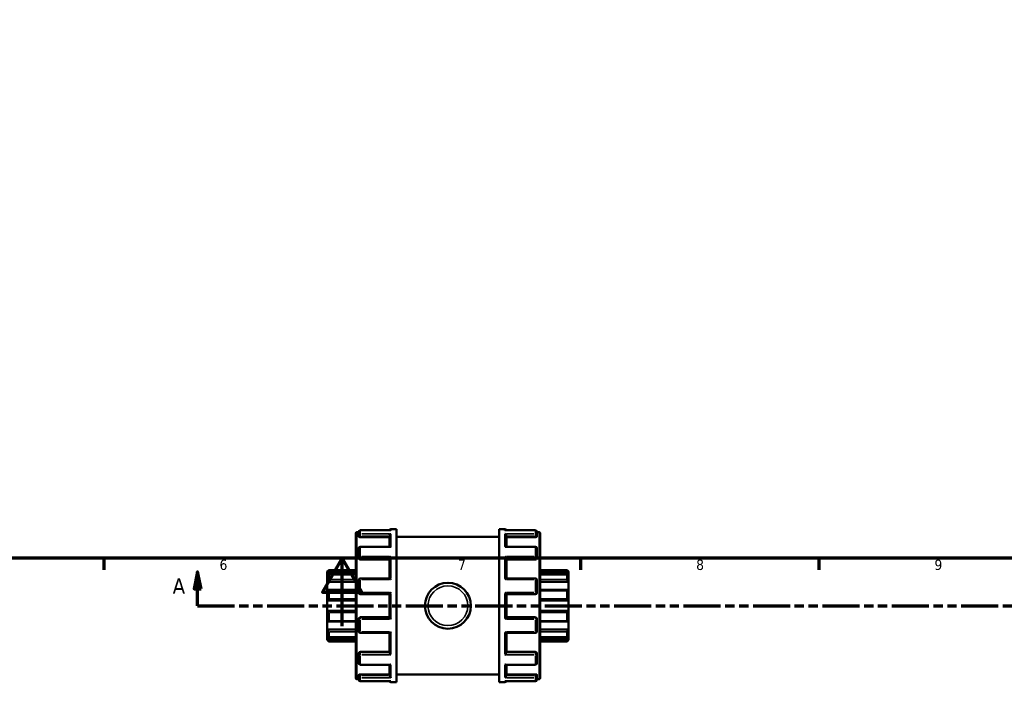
# Model space of a CAD drawing. Header units: millimetres. Extents: x 0 to 905, y -349 to 706.
# Tile 3 of 11: x 326 to 615, y -16 to 178. Entities that reach past the tile are written whole.
import ezdxf

# ---------------------------------------------------------------- set-up
doc = ezdxf.new("R2010")
doc.units = ezdxf.units.MM
doc.linetypes.add('DOUBLE_DASH_CHAIN', pattern=[1.2403, 0.6614, -0.0827, 0.1654, -0.0827, 0.1654, -0.0827])
for name, color, linetype, lineweight in [('Border (ANSI)', 7, 'Continuous', 70), ('Section Line (ANSI)', 7, 'DOUBLE_DASH_CHAIN', 70), ('Visible (ANSI)', 7, 'Continuous', 50), ('Visible Narrow (ANSI)', 7, 'Continuous', 35)]:
    doc.layers.add(name, color=color, linetype=linetype, lineweight=lineweight)
doc.styles.add('Label Text (ANSI)', font='tahoma.ttf')
doc.styles.add('Note Text (ANSI)', font='tahoma.ttf')

# ---------------------------------------------------------------- blocks, each defined once
blk = doc.blocks.new('Borders Default Border')
at = {"layer": 'Border (ANSI)'}
for p, q in [((350.42, 20), (350.42, 16.55)), ((490.58, 20), (490.58, 16.55)), ((560.67, 20), (560.67, 16.55))]:
    blk.add_line(p, q, dxfattribs=at)
at = {"layer": 'Border (ANSI)', "flags": 128}
for points in [[(20, 20), (20, 574), (821, 574), (821, 20), (20, 20)], [(420.5, 0), (420.5, 20), (414.73, 10), (426.27, 10), (420.5, 20)]]:
    blk.add_lwpolyline(points, dxfattribs=at)
at = {"layer": 'Border (ANSI)', "char_height": 3.05, "attachment_point": 7, "style": 'Note Text (ANSI)'}
for s, insert in [('6', (384.49, 16.49)), ('7', (454.6, 16.55)), ('8', (524.63, 16.48)), ('9', (594.7, 16.49))]:
    blk.add_mtext(s, dxfattribs=dict(at, insert=insert))
blk = doc.blocks.new('2dTransSection0')
at = {"layer": 'Section Line (ANSI)', "linetype": 'Continuous'}
for p, q in [((378.04, 16.03), (377.04, 11.03)), ((378.04, 11.03), (378.04, 16.03)), ((379.04, 11.03), (378.04, 16.03)), ((377.04, 11.03), (379.04, 11.03)), ((378.04, 6.03), (378.04, 11.03)), ((378.04, 6.03), (388.85, 6.03))]:
    blk.add_line(p, q, dxfattribs=at)
at = {"layer": 'Section Line (ANSI)', "linetype": 'DOUBLE_DASH_CHAIN', "ltscale": 16.457705}
blk.add_line((378.04, 6.03), (756.27, 6.03), dxfattribs=at)
at = {"layer": 'Section Line (ANSI)', "linetype": 'Continuous', "flags": 128}
blk.add_lwpolyline([(379.04, 11.03), (378.04, 16.03), (377.04, 11.03), (379.04, 11.03)], dxfattribs=at)
at = {"layer": 'Section Line (ANSI)'}
blk.add_solid([(379.04, 11.03), (378.04, 16.03), (377.04, 11.03), (379.04, 11.03)], dxfattribs=at)
at = {"layer": 'Section Line (ANSI)', "insert": (370.68, 9.53), "char_height": 4.57, "attachment_point": 7, "style": 'Label Text (ANSI)'}
blk.add_mtext('A', dxfattribs=at)

msp = doc.modelspace()

# ---------------------------------------------------------------- linework, layer by layer
at = {"layer": 'Visible (ANSI)'}
for p, q in [((424.523, -15.272), (424.523, 27.33)), ((424.822, 27.629), (425.423, 27.629)), ((425.423, 26.748), (425.423, 27.746)), ((425.423, 26.748), (425.423, 26.351)), ((434.795, 28.195), (425.872, 28.195)), ((425.872, 26.193), (434.423, 26.193)), ((434.423, 23.373), (434.423, 26.591)), ((434.872, 28.529), (436.523, 28.529)), ((436.523, -16.471), (436.523, 28.529)), ((436.523, 26.279), (466.723, 26.279)), ((466.723, -16.471), (466.723, 28.529)), ((466.723, 28.529), (468.375, 28.529)), ((477.375, 28.195), (468.452, 28.195)), ((468.823, 23.373), (468.823, 26.591)), ((477.375, 26.193), (468.823, 26.193)), ((477.823, 27.746), (477.823, 26.748)), ((477.823, 27.629), (478.424, 27.629)), ((477.823, 26.351), (477.823, 26.748)), ((478.723, 27.33), (478.723, -15.272)), ((434.586, 23.373), (425.872, 23.373)), ((477.375, 23.373), (468.661, 23.373)), ((425.423, 20.199), (425.423, 22.925)), ((477.823, 22.925), (477.823, 20.199)), ((425.423, 20.199), (425.423, 19.969)), ((425.872, 19.619), (434.423, 19.619)), ((434.423, 14.025), (434.423, 19.852)), ((468.823, 14.025), (468.823, 19.852)), ((477.375, 19.619), (468.823, 19.619)), ((477.823, 19.969), (477.823, 20.199)), ((416.123, 16.045), (416.572, 16.494)), ((416.123, 15.91), (416.123, 16.045)), ((416.123, 15.91), (424.523, 15.91)), ((416.123, 14.986), (416.123, 15.91)), ((416.123, 13.06), (416.123, 14.986)), ((424.523, 15.225), (416.517, 15.225)), ((416.572, 16.494), (416.572, 16.419)), ((416.572, 16.494), (424.523, 16.494)), ((416.572, 15.168), (416.572, 13.701)), ((478.723, 16.494), (486.675, 16.494)), ((487.123, 15.91), (478.723, 15.91)), ((486.729, 15.225), (478.723, 15.225)), ((486.675, 16.419), (486.675, 16.494)), ((487.123, 16.045), (486.675, 16.494)), ((486.675, 13.701), (486.675, 15.168)), ((487.123, 16.045), (487.123, 15.91)), ((487.123, 15.91), (487.123, 14.986)), ((487.123, 14.986), (487.123, 13.06)), ((416.123, 13.06), (424.523, 13.06)), ((416.123, 10.641), (416.123, 13.06)), ((425.423, 9.852), (425.423, 13.576)), ((434.452, 14.025), (425.872, 14.025)), ((477.375, 14.025), (468.795, 14.025)), ((477.823, 13.576), (477.823, 9.852)), ((487.123, 13.06), (478.723, 13.06)), ((487.123, 13.06), (487.123, 10.641)), ((416.123, 7.524), (416.123, 10.641)), ((424.523, 10.687), (416.32, 10.687)), ((416.572, 10.427), (416.572, 8.052)), ((425.872, 9.404), (434.423, 9.404)), ((434.423, 2.648), (434.423, 9.41)), ((468.823, 2.648), (468.823, 9.41)), ((468.823, 9.404), (477.375, 9.404)), ((486.927, 10.687), (478.723, 10.687)), ((486.675, 8.052), (486.675, 10.427)), ((487.123, 10.641), (487.123, 7.524)), ((416.123, 7.524), (424.523, 7.524)), ((416.123, 4.534), (416.123, 7.524)), ((487.123, 7.524), (478.723, 7.524)), ((487.123, 7.524), (487.123, 4.534)), ((416.123, 1.417), (416.123, 4.534)), ((416.123, 4.534), (424.523, 4.534)), ((416.572, 4.005), (416.572, 1.631)), ((487.123, 4.534), (478.723, 4.534)), ((486.675, 1.631), (486.675, 4.005)), ((487.123, 4.534), (487.123, 1.417)), ((416.123, -1.002), (416.123, 1.417)), ((416.32, 1.371), (424.523, 1.371)), ((425.423, -1.519), (425.423, 2.205)), ((434.423, 2.654), (425.872, 2.654)), ((477.375, 2.654), (468.823, 2.654)), ((477.823, 2.205), (477.823, -1.519)), ((478.723, 1.371), (486.927, 1.371)), ((487.123, 1.417), (487.123, -1.002)), ((416.123, -1.002), (424.523, -1.002)), ((416.123, -2.929), (416.123, -1.002)), ((416.572, -1.643), (416.572, -3.111)), ((425.872, -1.967), (434.452, -1.967)), ((434.423, -7.795), (434.423, -1.967)), ((468.795, -1.967), (477.375, -1.967)), ((468.823, -7.795), (468.823, -1.967)), ((487.123, -1.002), (478.723, -1.002)), ((486.675, -3.111), (486.675, -1.643)), ((487.123, -1.002), (487.123, -2.929)), ((416.123, -3.853), (416.123, -2.929)), ((416.123, -3.853), (424.523, -3.853)), ((416.123, -3.988), (416.123, -3.853)), ((416.123, -3.988), (416.572, -4.436)), ((416.517, -3.168), (424.523, -3.168)), ((416.572, -4.361), (416.572, -4.436)), ((416.572, -4.436), (424.523, -4.436)), ((478.723, -3.168), (486.729, -3.168)), ((487.123, -3.853), (478.723, -3.853)), ((478.723, -4.436), (486.675, -4.436)), ((487.123, -3.988), (486.675, -4.436)), ((486.675, -4.436), (486.675, -4.361)), ((487.123, -2.929), (487.123, -3.853)), ((487.123, -3.853), (487.123, -3.988)), ((425.423, -7.912), (425.423, -8.141)), ((425.423, -10.867), (425.423, -8.141)), ((425.872, -7.561), (434.423, -7.561)), ((477.375, -7.561), (468.823, -7.561)), ((477.823, -8.141), (477.823, -7.912)), ((477.823, -8.141), (477.823, -10.867)), ((425.872, -11.316), (434.586, -11.316)), ((434.423, -14.533), (434.423, -11.316)), ((468.661, -11.316), (477.375, -11.316)), ((468.823, -14.533), (468.823, -11.316)), ((425.423, -14.294), (425.423, -14.691)), ((425.872, -14.135), (434.423, -14.135)), ((436.523, -14.221), (466.723, -14.221)), ((477.375, -14.135), (468.823, -14.135)), ((477.823, -14.691), (477.823, -14.294)), ((424.822, -15.571), (425.423, -15.571)), ((425.423, -15.689), (425.423, -14.691)), ((425.872, -16.137), (434.795, -16.137)), ((434.872, -16.471), (436.523, -16.471)), ((466.723, -16.471), (468.375, -16.471)), ((468.452, -16.137), (477.375, -16.137)), ((477.823, -14.691), (477.823, -15.689)), ((477.823, -15.571), (478.424, -15.571))]:
    msp.add_line(p, q, dxfattribs=at)
msp.add_circle((451.623, 6.029), 6.75, dxfattribs=at)
for centre, radius, start, end in [((424.822, 27.33), 0.299, 90, 180), ((425.872, 27.746), 0.449, 90, 180), ((434.872, 28.08), 0.449, 90, 165.20984), ((468.375, 28.08), 0.449, 14.79016, 90), ((477.375, 27.746), 0.449, 0, 90), ((478.424, 27.33), 0.299, 0, 90), ((425.872, 22.925), 0.449, 90, 180), ((477.375, 22.925), 0.449, 0, 90), ((425.872, 13.576), 0.449, 90, 180), ((477.375, 13.576), 0.449, 0, 90), ((425.872, 9.852), 0.448, 180, 270), ((477.375, 9.852), 0.448, 270, 0), ((425.872, 2.205), 0.449, 90, 180), ((477.375, 2.205), 0.448, 0, 90), ((425.872, -1.519), 0.449, 180, 270), ((477.375, -1.519), 0.449, 270, 0), ((425.872, -10.867), 0.449, 180, 270), ((477.375, -10.867), 0.449, 270, 0), ((424.822, -15.272), 0.299, 180, 270), ((425.872, -15.689), 0.449, 180, 270), ((434.872, -16.023), 0.449, 194.79016, 270), ((468.375, -16.023), 0.449, 270, 345.20984), ((477.375, -15.689), 0.449, 270, 0), ((478.424, -15.272), 0.299, 270, 0)]:
    msp.add_arc(centre, radius, start, end, dxfattribs=at)
for points, knots in [([(425.872, 26.193), (425.816, 26.193), (425.756, 26.197), (425.645, 26.213), (425.595, 26.226), (425.515, 26.254), (425.48, 26.272), (425.435, 26.311), (425.423, 26.332), (425.423, 26.351)], [0, 0, 0, 0, 0.016878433, 0.016878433, 0.033756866, 0.033756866, 0.050912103, 0.050912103, 0.068067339, 0.068067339, 0.068067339, 0.068067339]), ([(434.423, 26.591), (434.423, 26.63), (434.429, 26.67), (434.453, 26.757), (434.472, 26.802), (434.525, 26.899), (434.562, 26.948), (434.642, 27.033), (434.685, 27.069), (434.774, 27.128), (434.822, 27.152), (434.87, 27.169), (434.871, 27.17), (434.872, 27.17)], [0, 0, 0, 0, 0.012602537, 0.012602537, 0.027042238, 0.027042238, 0.046284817, 0.046284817, 0.065249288, 0.065249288, 0.08516524, 0.08516524, 0.085586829, 0.085586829, 0.085586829, 0.085586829]), ([(434.872, 28.188), (434.871, 28.188), (434.87, 28.188), (434.844, 28.193), (434.819, 28.195), (434.795, 28.195)], [-0.000425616, -0.000425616, -0.000425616, -0.000425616, 0, 0, 0.010526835, 0.010526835, 0.010526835, 0.010526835]), ([(468.452, 28.195), (468.427, 28.195), (468.402, 28.193), (468.377, 28.188), (468.376, 28.188), (468.375, 28.188)], [0.074738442, 0.074738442, 0.074738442, 0.074738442, 0.08516524, 0.08516524, 0.085586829, 0.085586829, 0.085586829, 0.085586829]), ([(468.375, 27.17), (468.376, 27.17), (468.377, 27.169), (468.424, 27.152), (468.471, 27.129), (468.559, 27.071), (468.601, 27.036), (468.681, 26.952), (468.719, 26.902), (468.773, 26.805), (468.793, 26.76), (468.817, 26.674), (468.823, 26.633), (468.823, 26.593), (468.823, 26.592), (468.823, 26.591)], [-0.000425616, -0.000425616, -0.000425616, -0.000425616, 0, 0, 0.01980838, 0.01980838, 0.038696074, 0.038696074, 0.05827899, 0.05827899, 0.072936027, 0.072936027, 0.08567053, 0.08567053, 0.085975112, 0.085975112, 0.085975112, 0.085975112]), ([(477.823, 26.351), (477.823, 26.332), (477.812, 26.311), (477.766, 26.272), (477.731, 26.254), (477.651, 26.226), (477.601, 26.213), (477.491, 26.197), (477.431, 26.193), (477.375, 26.193)], [0.068179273, 0.068179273, 0.068179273, 0.068179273, 0.085334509, 0.085334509, 0.102489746, 0.102489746, 0.119368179, 0.119368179, 0.136246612, 0.136246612, 0.136246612, 0.136246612]), ([(434.872, 23.269), (434.871, 23.269), (434.87, 23.27), (434.822, 23.3), (434.776, 23.325), (434.687, 23.359), (434.645, 23.37), (434.599, 23.373), (434.592, 23.373), (434.586, 23.373)], [-0.000425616, -0.000425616, -0.000425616, -0.000425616, 0, 0, 0.01980838, 0.01980838, 0.038696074, 0.038696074, 0.041966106, 0.041966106, 0.041966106, 0.041966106]), ([(468.661, 23.373), (468.655, 23.373), (468.65, 23.373), (468.605, 23.371), (468.562, 23.36), (468.472, 23.326), (468.425, 23.301), (468.377, 23.27), (468.376, 23.269), (468.375, 23.269)], [0.043596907, 0.043596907, 0.043596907, 0.043596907, 0.046284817, 0.046284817, 0.065249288, 0.065249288, 0.08516524, 0.08516524, 0.085586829, 0.085586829, 0.085586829, 0.085586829]), ([(434.423, 19.852), (434.423, 19.879), (434.429, 19.91), (434.453, 19.981), (434.472, 20.021), (434.525, 20.116), (434.562, 20.17), (434.642, 20.27), (434.685, 20.317), (434.774, 20.406), (434.822, 20.448), (434.87, 20.485), (434.871, 20.486), (434.872, 20.487)], [0, 0, 0, 0, 0.012602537, 0.012602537, 0.027042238, 0.027042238, 0.046284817, 0.046284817, 0.065249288, 0.065249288, 0.08516524, 0.08516524, 0.085586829, 0.085586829, 0.085586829, 0.085586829]), ([(468.375, 20.487), (468.376, 20.486), (468.377, 20.485), (468.424, 20.449), (468.471, 20.407), (468.559, 20.32), (468.601, 20.273), (468.681, 20.174), (468.719, 20.12), (468.773, 20.025), (468.793, 19.984), (468.817, 19.912), (468.823, 19.881), (468.823, 19.854), (468.823, 19.853), (468.823, 19.852)], [-0.000425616, -0.000425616, -0.000425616, -0.000425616, 0, 0, 0.01980838, 0.01980838, 0.038696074, 0.038696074, 0.05827899, 0.05827899, 0.072936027, 0.072936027, 0.08567053, 0.08567053, 0.085975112, 0.085975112, 0.085975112, 0.085975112]), ([(425.872, 19.619), (425.816, 19.619), (425.756, 19.628), (425.645, 19.664), (425.595, 19.691), (425.515, 19.753), (425.48, 19.793), (425.435, 19.879), (425.423, 19.926), (425.423, 19.969)], [0, 0, 0, 0, 0.016878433, 0.016878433, 0.033756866, 0.033756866, 0.050912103, 0.050912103, 0.068067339, 0.068067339, 0.068067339, 0.068067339]), ([(477.823, 19.969), (477.823, 19.926), (477.812, 19.879), (477.766, 19.793), (477.731, 19.753), (477.651, 19.691), (477.601, 19.664), (477.491, 19.628), (477.431, 19.619), (477.375, 19.619)], [0.068179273, 0.068179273, 0.068179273, 0.068179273, 0.085334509, 0.085334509, 0.102489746, 0.102489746, 0.119368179, 0.119368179, 0.136246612, 0.136246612, 0.136246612, 0.136246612]), ([(416.572, 16.419), (416.572, 16.415), (416.568, 16.408), (416.556, 16.387), (416.546, 16.374), (416.51, 16.326), (416.475, 16.285), (416.394, 16.192), (416.34, 16.134), (416.231, 16.018), (416.175, 15.962), (416.123, 15.91)], [0.084571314, 0.084571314, 0.084571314, 0.084571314, 0.094109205, 0.094109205, 0.103647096, 0.103647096, 0.122722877, 0.122722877, 0.145932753, 0.145932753, 0.167729, 0.167729, 0.167729, 0.167729]), ([(416.123, 14.986), (416.175, 15.032), (416.231, 15.077), (416.34, 15.155), (416.394, 15.187), (416.475, 15.221), (416.51, 15.229), (416.546, 15.221), (416.556, 15.215), (416.568, 15.197), (416.572, 15.184), (416.572, 15.168)], [0.161263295, 0.161263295, 0.161263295, 0.161263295, 0.183059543, 0.183059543, 0.206269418, 0.206269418, 0.2253452, 0.2253452, 0.234883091, 0.234883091, 0.244420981, 0.244420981, 0.244420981, 0.244420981]), ([(487.123, 15.91), (487.071, 15.962), (487.016, 16.018), (486.906, 16.134), (486.853, 16.192), (486.772, 16.285), (486.737, 16.326), (486.701, 16.374), (486.691, 16.387), (486.678, 16.408), (486.675, 16.415), (486.675, 16.419)], [0.161263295, 0.161263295, 0.161263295, 0.161263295, 0.183059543, 0.183059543, 0.206269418, 0.206269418, 0.2253452, 0.2253452, 0.234883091, 0.234883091, 0.244420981, 0.244420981, 0.244420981, 0.244420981]), ([(486.675, 15.168), (486.675, 15.184), (486.678, 15.197), (486.691, 15.215), (486.701, 15.221), (486.737, 15.229), (486.772, 15.221), (486.853, 15.187), (486.906, 15.155), (487.016, 15.077), (487.071, 15.032), (487.123, 14.986)], [0.084571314, 0.084571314, 0.084571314, 0.084571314, 0.094109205, 0.094109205, 0.103647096, 0.103647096, 0.122722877, 0.122722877, 0.145932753, 0.145932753, 0.167729, 0.167729, 0.167729, 0.167729]), ([(416.572, 13.701), (416.572, 13.679), (416.568, 13.655), (416.556, 13.603), (416.546, 13.575), (416.51, 13.49), (416.475, 13.431), (416.394, 13.316), (416.34, 13.253), (416.231, 13.144), (416.175, 13.097), (416.123, 13.06)], [0.084571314, 0.084571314, 0.084571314, 0.084571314, 0.094109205, 0.094109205, 0.103647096, 0.103647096, 0.122722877, 0.122722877, 0.145932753, 0.145932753, 0.167729, 0.167729, 0.167729, 0.167729]), ([(434.872, 13.73), (434.871, 13.731), (434.87, 13.732), (434.822, 13.777), (434.776, 13.818), (434.687, 13.892), (434.645, 13.924), (434.565, 13.979), (434.527, 14.001), (434.479, 14.021), (434.464, 14.025), (434.452, 14.025)], [-0.000425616, -0.000425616, -0.000425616, -0.000425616, 0, 0, 0.01980838, 0.01980838, 0.038696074, 0.038696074, 0.05827899, 0.05827899, 0.069277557, 0.069277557, 0.069277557, 0.069277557]), ([(468.795, 14.025), (468.783, 14.025), (468.769, 14.021), (468.722, 14.003), (468.684, 13.981), (468.605, 13.927), (468.562, 13.894), (468.472, 13.82), (468.425, 13.777), (468.377, 13.732), (468.376, 13.731), (468.375, 13.73)], [0.016542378, 0.016542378, 0.016542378, 0.016542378, 0.027042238, 0.027042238, 0.046284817, 0.046284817, 0.065249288, 0.065249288, 0.08516524, 0.08516524, 0.085586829, 0.085586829, 0.085586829, 0.085586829]), ([(487.123, 13.06), (487.071, 13.097), (487.016, 13.144), (486.906, 13.253), (486.853, 13.316), (486.772, 13.431), (486.737, 13.49), (486.701, 13.575), (486.691, 13.603), (486.678, 13.655), (486.675, 13.679), (486.675, 13.701)], [0.161263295, 0.161263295, 0.161263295, 0.161263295, 0.183059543, 0.183059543, 0.206269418, 0.206269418, 0.2253452, 0.2253452, 0.234883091, 0.234883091, 0.244420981, 0.244420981, 0.244420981, 0.244420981]), ([(416.123, 10.641), (416.175, 10.664), (416.231, 10.68), (416.34, 10.69), (416.394, 10.683), (416.475, 10.646), (416.51, 10.617), (416.546, 10.557), (416.556, 10.534), (416.568, 10.483), (416.572, 10.456), (416.572, 10.427)], [0.161263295, 0.161263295, 0.161263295, 0.161263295, 0.183059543, 0.183059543, 0.206269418, 0.206269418, 0.2253452, 0.2253452, 0.234883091, 0.234883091, 0.244420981, 0.244420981, 0.244420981, 0.244420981]), ([(434.423, 9.41), (434.423, 9.417), (434.429, 9.429), (434.453, 9.466), (434.472, 9.492), (434.525, 9.558), (434.562, 9.602), (434.642, 9.691), (434.685, 9.737), (434.774, 9.832), (434.822, 9.88), (434.87, 9.928), (434.871, 9.929), (434.872, 9.93)], [0, 0, 0, 0, 0.012602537, 0.012602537, 0.027042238, 0.027042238, 0.046284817, 0.046284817, 0.065249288, 0.065249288, 0.08516524, 0.08516524, 0.085586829, 0.085586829, 0.085586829, 0.085586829]), ([(468.375, 9.93), (468.376, 9.929), (468.377, 9.928), (468.424, 9.881), (468.471, 9.833), (468.559, 9.74), (468.601, 9.694), (468.681, 9.605), (468.719, 9.561), (468.773, 9.494), (468.793, 9.468), (468.817, 9.43), (468.823, 9.417), (468.823, 9.41), (468.823, 9.41), (468.823, 9.41)], [-0.000425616, -0.000425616, -0.000425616, -0.000425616, 0, 0, 0.01980838, 0.01980838, 0.038696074, 0.038696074, 0.05827899, 0.05827899, 0.072936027, 0.072936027, 0.08567053, 0.08567053, 0.085975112, 0.085975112, 0.085975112, 0.085975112]), ([(486.675, 10.427), (486.675, 10.456), (486.678, 10.483), (486.691, 10.534), (486.701, 10.557), (486.737, 10.617), (486.772, 10.646), (486.853, 10.683), (486.906, 10.69), (487.016, 10.68), (487.071, 10.664), (487.123, 10.641)], [0.084571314, 0.084571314, 0.084571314, 0.084571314, 0.094109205, 0.094109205, 0.103647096, 0.103647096, 0.122722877, 0.122722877, 0.145932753, 0.145932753, 0.167729, 0.167729, 0.167729, 0.167729]), ([(416.572, 8.052), (416.572, 8.021), (416.568, 7.989), (416.556, 7.926), (416.546, 7.894), (416.51, 7.804), (416.475, 7.75), (416.394, 7.656), (416.34, 7.612), (416.231, 7.551), (416.175, 7.533), (416.123, 7.524)], [0.084571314, 0.084571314, 0.084571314, 0.084571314, 0.094109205, 0.094109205, 0.103647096, 0.103647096, 0.122722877, 0.122722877, 0.145932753, 0.145932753, 0.167729, 0.167729, 0.167729, 0.167729]), ([(487.123, 7.524), (487.071, 7.533), (487.016, 7.551), (486.906, 7.612), (486.853, 7.656), (486.772, 7.75), (486.737, 7.804), (486.701, 7.894), (486.691, 7.926), (486.678, 7.989), (486.675, 8.021), (486.675, 8.052)], [0.161263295, 0.161263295, 0.161263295, 0.161263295, 0.183059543, 0.183059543, 0.206269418, 0.206269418, 0.2253452, 0.2253452, 0.234883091, 0.234883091, 0.244420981, 0.244420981, 0.244420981, 0.244420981]), ([(416.123, 4.534), (416.175, 4.525), (416.231, 4.506), (416.34, 4.445), (416.394, 4.402), (416.475, 4.307), (416.51, 4.253), (416.546, 4.163), (416.556, 4.132), (416.568, 4.068), (416.572, 4.036), (416.572, 4.005)], [0.161263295, 0.161263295, 0.161263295, 0.161263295, 0.183059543, 0.183059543, 0.206269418, 0.206269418, 0.2253452, 0.2253452, 0.234883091, 0.234883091, 0.244420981, 0.244420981, 0.244420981, 0.244420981]), ([(486.675, 4.005), (486.675, 4.036), (486.678, 4.068), (486.691, 4.132), (486.701, 4.163), (486.737, 4.253), (486.772, 4.307), (486.853, 4.402), (486.906, 4.445), (487.016, 4.506), (487.071, 4.525), (487.123, 4.534)], [0.084571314, 0.084571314, 0.084571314, 0.084571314, 0.094109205, 0.094109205, 0.103647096, 0.103647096, 0.122722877, 0.122722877, 0.145932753, 0.145932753, 0.167729, 0.167729, 0.167729, 0.167729]), ([(416.572, 1.631), (416.572, 1.602), (416.568, 1.574), (416.556, 1.524), (416.546, 1.501), (416.51, 1.44), (416.475, 1.412), (416.394, 1.374), (416.34, 1.367), (416.231, 1.378), (416.175, 1.394), (416.123, 1.417)], [0.084571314, 0.084571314, 0.084571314, 0.084571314, 0.094109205, 0.094109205, 0.103647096, 0.103647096, 0.122722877, 0.122722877, 0.145932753, 0.145932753, 0.167729, 0.167729, 0.167729, 0.167729]), ([(434.872, 2.128), (434.871, 2.129), (434.87, 2.13), (434.822, 2.177), (434.776, 2.225), (434.687, 2.317), (434.645, 2.363), (434.565, 2.452), (434.527, 2.496), (434.473, 2.564), (434.454, 2.59), (434.43, 2.627), (434.424, 2.64), (434.423, 2.647), (434.423, 2.648), (434.423, 2.648)], [-0.000425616, -0.000425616, -0.000425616, -0.000425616, 0, 0, 0.01980838, 0.01980838, 0.038696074, 0.038696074, 0.05827899, 0.05827899, 0.072936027, 0.072936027, 0.08567053, 0.08567053, 0.085975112, 0.085975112, 0.085975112, 0.085975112]), ([(468.823, 2.648), (468.823, 2.641), (468.817, 2.628), (468.794, 2.591), (468.775, 2.566), (468.722, 2.499), (468.684, 2.456), (468.605, 2.366), (468.562, 2.32), (468.472, 2.226), (468.425, 2.177), (468.377, 2.13), (468.376, 2.129), (468.375, 2.128)], [0, 0, 0, 0, 0.012602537, 0.012602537, 0.027042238, 0.027042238, 0.046284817, 0.046284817, 0.065249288, 0.065249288, 0.08516524, 0.08516524, 0.085586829, 0.085586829, 0.085586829, 0.085586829]), ([(487.123, 1.417), (487.071, 1.394), (487.016, 1.378), (486.906, 1.367), (486.853, 1.374), (486.772, 1.412), (486.737, 1.44), (486.701, 1.501), (486.691, 1.524), (486.678, 1.574), (486.675, 1.602), (486.675, 1.631)], [0.161263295, 0.161263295, 0.161263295, 0.161263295, 0.183059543, 0.183059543, 0.206269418, 0.206269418, 0.2253452, 0.2253452, 0.234883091, 0.234883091, 0.244420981, 0.244420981, 0.244420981, 0.244420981]), ([(416.123, -1.002), (416.175, -1.04), (416.231, -1.086), (416.34, -1.195), (416.394, -1.258), (416.475, -1.373), (416.51, -1.433), (416.546, -1.518), (416.556, -1.545), (416.568, -1.597), (416.572, -1.622), (416.572, -1.643)], [0.161263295, 0.161263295, 0.161263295, 0.161263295, 0.183059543, 0.183059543, 0.206269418, 0.206269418, 0.2253452, 0.2253452, 0.234883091, 0.234883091, 0.244420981, 0.244420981, 0.244420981, 0.244420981]), ([(434.452, -1.967), (434.463, -1.967), (434.478, -1.964), (434.525, -1.945), (434.562, -1.923), (434.642, -1.869), (434.685, -1.836), (434.774, -1.762), (434.822, -1.72), (434.87, -1.674), (434.871, -1.673), (434.872, -1.672)], [0.016542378, 0.016542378, 0.016542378, 0.016542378, 0.027042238, 0.027042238, 0.046284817, 0.046284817, 0.065249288, 0.065249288, 0.08516524, 0.08516524, 0.085586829, 0.085586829, 0.085586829, 0.085586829]), ([(468.375, -1.672), (468.376, -1.673), (468.377, -1.674), (468.424, -1.719), (468.471, -1.761), (468.559, -1.834), (468.601, -1.867), (468.681, -1.922), (468.719, -1.944), (468.768, -1.963), (468.783, -1.967), (468.795, -1.967)], [-0.000425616, -0.000425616, -0.000425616, -0.000425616, 0, 0, 0.01980838, 0.01980838, 0.038696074, 0.038696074, 0.05827899, 0.05827899, 0.069277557, 0.069277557, 0.069277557, 0.069277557]), ([(486.675, -1.643), (486.675, -1.622), (486.678, -1.597), (486.691, -1.545), (486.701, -1.518), (486.737, -1.433), (486.772, -1.373), (486.853, -1.258), (486.906, -1.195), (487.016, -1.086), (487.071, -1.04), (487.123, -1.002)], [0.084571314, 0.084571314, 0.084571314, 0.084571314, 0.094109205, 0.094109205, 0.103647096, 0.103647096, 0.122722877, 0.122722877, 0.145932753, 0.145932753, 0.167729, 0.167729, 0.167729, 0.167729]), ([(416.572, -3.111), (416.572, -3.126), (416.568, -3.139), (416.556, -3.157), (416.546, -3.163), (416.51, -3.171), (416.475, -3.163), (416.394, -3.129), (416.34, -3.097), (416.231, -3.02), (416.175, -2.975), (416.123, -2.929)], [0.084571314, 0.084571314, 0.084571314, 0.084571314, 0.094109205, 0.094109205, 0.103647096, 0.103647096, 0.122722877, 0.122722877, 0.145932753, 0.145932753, 0.167729, 0.167729, 0.167729, 0.167729]), ([(416.123, -3.853), (416.175, -3.904), (416.231, -3.961), (416.34, -4.076), (416.394, -4.135), (416.475, -4.227), (416.51, -4.269), (416.546, -4.316), (416.556, -4.33), (416.568, -4.35), (416.572, -4.358), (416.572, -4.361)], [0.161263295, 0.161263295, 0.161263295, 0.161263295, 0.183059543, 0.183059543, 0.206269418, 0.206269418, 0.2253452, 0.2253452, 0.234883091, 0.234883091, 0.244420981, 0.244420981, 0.244420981, 0.244420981]), ([(487.123, -2.929), (487.071, -2.975), (487.016, -3.02), (486.906, -3.097), (486.853, -3.129), (486.772, -3.163), (486.737, -3.171), (486.701, -3.163), (486.691, -3.157), (486.678, -3.139), (486.675, -3.126), (486.675, -3.111)], [0.161263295, 0.161263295, 0.161263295, 0.161263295, 0.183059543, 0.183059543, 0.206269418, 0.206269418, 0.2253452, 0.2253452, 0.234883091, 0.234883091, 0.244420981, 0.244420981, 0.244420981, 0.244420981]), ([(486.675, -4.361), (486.675, -4.358), (486.678, -4.35), (486.691, -4.33), (486.701, -4.316), (486.737, -4.269), (486.772, -4.227), (486.853, -4.135), (486.906, -4.076), (487.016, -3.961), (487.071, -3.904), (487.123, -3.853)], [0.084571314, 0.084571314, 0.084571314, 0.084571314, 0.094109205, 0.094109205, 0.103647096, 0.103647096, 0.122722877, 0.122722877, 0.145932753, 0.145932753, 0.167729, 0.167729, 0.167729, 0.167729]), ([(425.423, -7.912), (425.423, -7.868), (425.435, -7.821), (425.48, -7.735), (425.515, -7.695), (425.595, -7.633), (425.645, -7.606), (425.756, -7.57), (425.816, -7.561), (425.872, -7.561)], [-0.068067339, -0.068067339, -0.068067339, -0.068067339, -0.050912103, -0.050912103, -0.033756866, -0.033756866, -0.016878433, -0.016878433, 0, 0, 0, 0]), ([(434.872, -8.429), (434.871, -8.429), (434.87, -8.428), (434.822, -8.391), (434.776, -8.35), (434.687, -8.262), (434.645, -8.216), (434.565, -8.116), (434.527, -8.062), (434.473, -7.967), (434.454, -7.926), (434.43, -7.854), (434.424, -7.823), (434.423, -7.796), (434.423, -7.795), (434.423, -7.795)], [-0.000425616, -0.000425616, -0.000425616, -0.000425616, 0, 0, 0.01980838, 0.01980838, 0.038696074, 0.038696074, 0.05827899, 0.05827899, 0.072936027, 0.072936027, 0.08567053, 0.08567053, 0.085975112, 0.085975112, 0.085975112, 0.085975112]), ([(468.823, -7.795), (468.823, -7.821), (468.817, -7.852), (468.794, -7.923), (468.775, -7.964), (468.722, -8.058), (468.684, -8.112), (468.605, -8.212), (468.562, -8.26), (468.472, -8.349), (468.425, -8.39), (468.377, -8.428), (468.376, -8.429), (468.375, -8.429)], [0, 0, 0, 0, 0.012602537, 0.012602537, 0.027042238, 0.027042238, 0.046284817, 0.046284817, 0.065249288, 0.065249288, 0.08516524, 0.08516524, 0.085586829, 0.085586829, 0.085586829, 0.085586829]), ([(477.375, -7.561), (477.431, -7.561), (477.491, -7.57), (477.602, -7.606), (477.652, -7.633), (477.732, -7.696), (477.766, -7.736), (477.812, -7.822), (477.823, -7.868), (477.823, -7.912)], [0.136246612, 0.136246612, 0.136246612, 0.136246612, 0.153187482, 0.153187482, 0.170128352, 0.170128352, 0.187221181, 0.187221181, 0.204314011, 0.204314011, 0.204314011, 0.204314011]), ([(434.586, -11.316), (434.591, -11.316), (434.597, -11.316), (434.642, -11.313), (434.685, -11.302), (434.774, -11.268), (434.822, -11.243), (434.87, -11.212), (434.871, -11.212), (434.872, -11.211)], [0.043596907, 0.043596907, 0.043596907, 0.043596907, 0.046284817, 0.046284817, 0.065249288, 0.065249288, 0.08516524, 0.08516524, 0.085586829, 0.085586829, 0.085586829, 0.085586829]), ([(468.375, -11.211), (468.376, -11.212), (468.377, -11.212), (468.424, -11.243), (468.471, -11.267), (468.559, -11.302), (468.601, -11.312), (468.647, -11.316), (468.654, -11.316), (468.661, -11.316)], [-0.000425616, -0.000425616, -0.000425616, -0.000425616, 0, 0, 0.01980838, 0.01980838, 0.038696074, 0.038696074, 0.041966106, 0.041966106, 0.041966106, 0.041966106]), ([(425.423, -14.294), (425.423, -14.274), (425.435, -14.253), (425.48, -14.214), (425.515, -14.196), (425.595, -14.168), (425.645, -14.156), (425.756, -14.139), (425.816, -14.135), (425.872, -14.135)], [-0.068067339, -0.068067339, -0.068067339, -0.068067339, -0.050912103, -0.050912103, -0.033756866, -0.033756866, -0.016878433, -0.016878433, 0, 0, 0, 0]), ([(477.375, -14.135), (477.431, -14.135), (477.491, -14.139), (477.602, -14.156), (477.652, -14.168), (477.732, -14.197), (477.766, -14.215), (477.812, -14.254), (477.823, -14.274), (477.823, -14.294)], [0.136246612, 0.136246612, 0.136246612, 0.136246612, 0.153187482, 0.153187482, 0.170128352, 0.170128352, 0.187221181, 0.187221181, 0.204314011, 0.204314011, 0.204314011, 0.204314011]), ([(434.872, -15.112), (434.871, -15.112), (434.87, -15.112), (434.822, -15.095), (434.776, -15.072), (434.687, -15.013), (434.645, -14.978), (434.565, -14.894), (434.527, -14.845), (434.473, -14.748), (434.454, -14.703), (434.43, -14.616), (434.424, -14.575), (434.423, -14.535), (434.423, -14.534), (434.423, -14.533)], [-0.000425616, -0.000425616, -0.000425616, -0.000425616, 0, 0, 0.01980838, 0.01980838, 0.038696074, 0.038696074, 0.05827899, 0.05827899, 0.072936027, 0.072936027, 0.08567053, 0.08567053, 0.085975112, 0.085975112, 0.085975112, 0.085975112]), ([(434.795, -16.137), (434.819, -16.137), (434.844, -16.135), (434.87, -16.131), (434.871, -16.131), (434.872, -16.13)], [0.074738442, 0.074738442, 0.074738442, 0.074738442, 0.08516524, 0.08516524, 0.085586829, 0.085586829, 0.085586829, 0.085586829]), ([(468.823, -14.533), (468.823, -14.572), (468.817, -14.613), (468.794, -14.7), (468.775, -14.744), (468.722, -14.841), (468.684, -14.891), (468.605, -14.975), (468.562, -15.011), (468.472, -15.071), (468.425, -15.095), (468.377, -15.112), (468.376, -15.112), (468.375, -15.112)], [0, 0, 0, 0, 0.012602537, 0.012602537, 0.027042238, 0.027042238, 0.046284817, 0.046284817, 0.065249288, 0.065249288, 0.08516524, 0.08516524, 0.085586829, 0.085586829, 0.085586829, 0.085586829]), ([(468.375, -16.13), (468.376, -16.131), (468.377, -16.131), (468.402, -16.135), (468.427, -16.137), (468.452, -16.137)], [-0.000425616, -0.000425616, -0.000425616, -0.000425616, 0, 0, 0.010526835, 0.010526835, 0.010526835, 0.010526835])]:
    msp.add_open_spline(points, degree=3, knots=knots, dxfattribs=at)
at = {"layer": 'Visible Narrow (ANSI)'}
for p, q in [((424.822, 27.363), (424.822, -15.305)), ((425.872, 28.189), (425.872, 28.195)), ((425.872, 28.153), (425.872, 27.236)), ((425.872, 26.559), (425.872, 27.155)), ((425.872, 26.209), (425.872, 26.508)), ((426.299, 26.524), (433.996, 26.524)), ((426.322, 28.188), (434.422, 28.188)), ((434.422, 27.17), (426.322, 27.17)), ((434.872, 28.528), (434.872, 28.221)), ((434.872, 27.032), (434.872, 23.518)), ((468.375, 28.221), (468.375, 28.528)), ((468.375, 23.518), (468.375, 27.032)), ((468.825, 28.188), (476.925, 28.188)), ((476.925, 27.17), (468.825, 27.17)), ((469.251, 26.524), (476.947, 26.524)), ((477.375, 28.195), (477.375, 28.189)), ((477.375, 27.236), (477.375, 28.153)), ((477.375, 27.155), (477.375, 26.559)), ((477.375, 26.508), (477.375, 26.209)), ((478.424, -15.305), (478.424, 27.363)), ((425.872, 23.278), (425.872, 23.373)), ((426.322, 23.269), (434.422, 23.269)), ((468.825, 23.269), (476.925, 23.269)), ((477.375, 23.373), (477.375, 23.278)), ((425.872, 23.141), (425.872, 20.637)), ((425.872, 19.831), (425.872, 20.456)), ((434.422, 20.487), (426.322, 20.487)), ((476.925, 20.487), (468.825, 20.487)), ((477.375, 20.637), (477.375, 23.141)), ((477.375, 20.456), (477.375, 19.831)), ((425.872, 19.629), (425.872, 19.801)), ((426.299, 19.81), (433.996, 19.81)), ((434.872, 20.184), (434.872, 14.097)), ((468.375, 14.097), (468.375, 20.184)), ((469.251, 19.81), (476.947, 19.81)), ((477.375, 19.801), (477.375, 19.629)), ((424.126, 16.419), (416.969, 16.419)), ((416.969, 15.168), (424.126, 15.168)), ((486.277, 16.419), (479.121, 16.419)), ((479.121, 15.168), (486.277, 15.168)), ((424.126, 13.701), (416.969, 13.701)), ((425.872, 13.755), (425.872, 14.024)), ((425.872, 13.544), (425.872, 10.124)), ((426.322, 13.73), (434.422, 13.73)), ((468.825, 13.73), (476.925, 13.73)), ((477.375, 14.024), (477.375, 13.755)), ((477.375, 10.124), (477.375, 13.544)), ((486.277, 13.701), (479.121, 13.701)), ((416.969, 10.427), (424.126, 10.427)), ((425.872, 9.405), (425.872, 9.891)), ((434.422, 9.93), (426.322, 9.93)), ((434.872, 9.543), (434.872, 2.514)), ((468.375, 2.514), (468.375, 9.543)), ((476.925, 9.93), (468.825, 9.93)), ((477.375, 9.891), (477.375, 9.405)), ((479.121, 10.427), (486.277, 10.427)), ((424.126, 8.052), (416.969, 8.052)), ((486.277, 8.052), (479.121, 8.052)), ((416.969, 4.005), (424.126, 4.005)), ((479.121, 4.005), (486.277, 4.005)), ((424.126, 1.631), (416.969, 1.631)), ((425.872, 2.166), (425.872, 2.652)), ((425.872, 1.934), (425.872, -1.487)), ((426.322, 2.128), (434.422, 2.128)), ((468.825, 2.128), (476.925, 2.128)), ((477.375, 2.652), (477.375, 2.166)), ((477.375, -1.487), (477.375, 1.934)), ((486.277, 1.631), (479.121, 1.631)), ((416.969, -1.643), (424.126, -1.643)), ((425.872, -1.966), (425.872, -1.698)), ((434.422, -1.672), (426.322, -1.672)), ((434.872, -2.039), (434.872, -8.127)), ((468.375, -8.127), (468.375, -2.039)), ((476.925, -1.672), (468.825, -1.672)), ((477.375, -1.698), (477.375, -1.966)), ((479.121, -1.643), (486.277, -1.643)), ((424.126, -3.111), (416.969, -3.111)), ((416.969, -4.361), (424.126, -4.361)), ((486.277, -3.111), (479.121, -3.111)), ((479.121, -4.361), (486.277, -4.361)), ((425.872, -7.743), (425.872, -7.571)), ((425.872, -8.398), (425.872, -7.774)), ((425.872, -8.58), (425.872, -11.084)), ((433.996, -7.753), (426.299, -7.753)), ((426.322, -8.429), (434.422, -8.429)), ((468.825, -8.429), (476.925, -8.429)), ((476.947, -7.753), (469.251, -7.753)), ((477.375, -7.571), (477.375, -7.743)), ((477.375, -7.774), (477.375, -8.398)), ((477.375, -11.084), (477.375, -8.58)), ((425.872, -11.316), (425.872, -11.221)), ((434.422, -11.211), (426.322, -11.211)), ((434.872, -11.46), (434.872, -14.975)), ((468.375, -14.975), (468.375, -11.46)), ((476.925, -11.211), (468.825, -11.211)), ((477.375, -11.221), (477.375, -11.316)), ((425.872, -14.45), (425.872, -14.152)), ((433.996, -14.467), (426.299, -14.467)), ((476.947, -14.467), (469.251, -14.467)), ((477.375, -14.152), (477.375, -14.45)), ((425.872, -15.097), (425.872, -14.501)), ((425.872, -15.179), (425.872, -16.095)), ((425.872, -16.137), (425.872, -16.131)), ((426.322, -15.112), (434.422, -15.112)), ((434.422, -16.13), (426.322, -16.13)), ((434.872, -16.164), (434.872, -16.47)), ((468.375, -16.47), (468.375, -16.164)), ((468.825, -15.112), (476.925, -15.112)), ((476.925, -16.13), (468.825, -16.13)), ((477.375, -14.501), (477.375, -15.097)), ((477.375, -16.095), (477.375, -15.179)), ((477.375, -16.131), (477.375, -16.137))]:
    msp.add_line(p, q, dxfattribs=at)
msp.add_circle((451.623, 6.029), 5.85, dxfattribs=at)
for centre, major_axis, ratio, start_param, end_param in [((425.872, 27.746), (-0.449, 0), 0.9848533, 4.7909288, 6.2046455), ((425.872, 26.748), (-0.448, 0), 0.9396028, 4.7909288, 6.2046455), ((425.872, 26.748), (-0.448, 0), 0.5, 0.0785398, 1.4922565), ((477.375, 27.746), (0.448, 0), 0.9848533, 0.0785398, 1.4922565), ((477.375, 26.748), (0.448, 0), 0.9396028, 0.0785398, 1.4922565), ((477.375, 26.748), (0.448, 0), 0.5, 4.7909288, 6.2046455), ((425.872, 22.925), (-0.449, 0), 0.7662132, 4.7909288, 6.2046455), ((477.375, 22.925), (0.448, 0), 0.7662132, 0.0785398, 1.4922565), ((425.872, 20.199), (-0.448, 0), 0.6425864, 4.7909288, 6.2046455), ((477.375, 20.199), (0.449, 0), 0.6425864, 0.0785398, 1.4922565), ((425.872, 20.199), (-0.449, 0), 0.8660254, 0.0785398, 1.4922565), ((477.375, 20.199), (0.448, 0), 0.8660254, 4.7909288, 6.2046455), ((425.872, 13.576), (-0.449, 0), 0.3422669, 4.7909288, 6.2046455), ((477.375, 13.576), (0.448, 0), 0.3422669, 0.0785398, 1.4922565), ((425.872, 9.852), (-0.449, 0), 0.1733896, 4.7909288, 6.2046455), ((477.375, 9.852), (0.448, 0), 0.1733896, 0.0785398, 1.4922565), ((425.872, 2.205), (-0.449, 0), 0.1733896, 0.0785398, 1.4922565), ((477.375, 2.205), (0.448, 0), 0.1733896, 4.7909288, 6.2046455), ((425.872, -1.519), (-0.448, 0), 0.3422669, 0.0785398, 1.4922565), ((477.375, -1.519), (0.448, 0), 0.3422669, 4.7909288, 6.2046455), ((425.872, -8.141), (-0.449, 0), 0.8660254, 4.7909288, 6.2046455), ((425.872, -8.141), (-0.449, 0), 0.6425864, 0.0785398, 1.4922565), ((477.375, -8.141), (0.448, 0), 0.8660254, 0.0785398, 1.4922565), ((477.375, -8.141), (0.448, 0), 0.6425864, 4.7909288, 6.2046455), ((425.872, -10.867), (-0.448, 0), 0.7662132, 0.0785398, 1.4922565), ((477.375, -10.867), (0.448, 0), 0.7662132, 4.7909288, 6.2046455), ((425.872, -14.691), (-0.448, 0), 0.5, 4.7909288, 6.2046455), ((477.375, -14.691), (0.449, 0), 0.5, 0.0785398, 1.4922565), ((425.872, -14.691), (-0.449, 0), 0.9396028, 0.0785398, 1.4922565), ((425.872, -15.689), (-0.449, 0), 0.9848533, 0.0785398, 1.4922565), ((477.375, -14.691), (0.448, 0), 0.9396028, 4.7909288, 6.2046455), ((477.375, -15.689), (0.448, 0), 0.9848533, 4.7909288, 6.2046455)]:
    msp.add_ellipse(centre, major_axis=major_axis, ratio=ratio, start_param=start_param, end_param=end_param, dxfattribs=at)

# ---------------------------------------------------------------- block references
msp.add_blockref('Borders Default Border', (0, 0))
at = {"layer": 'Section Line (ANSI)'}
msp.add_blockref('2dTransSection0', (0, 0), dxfattribs=at)

doc.saveas('drawing.dxf')
